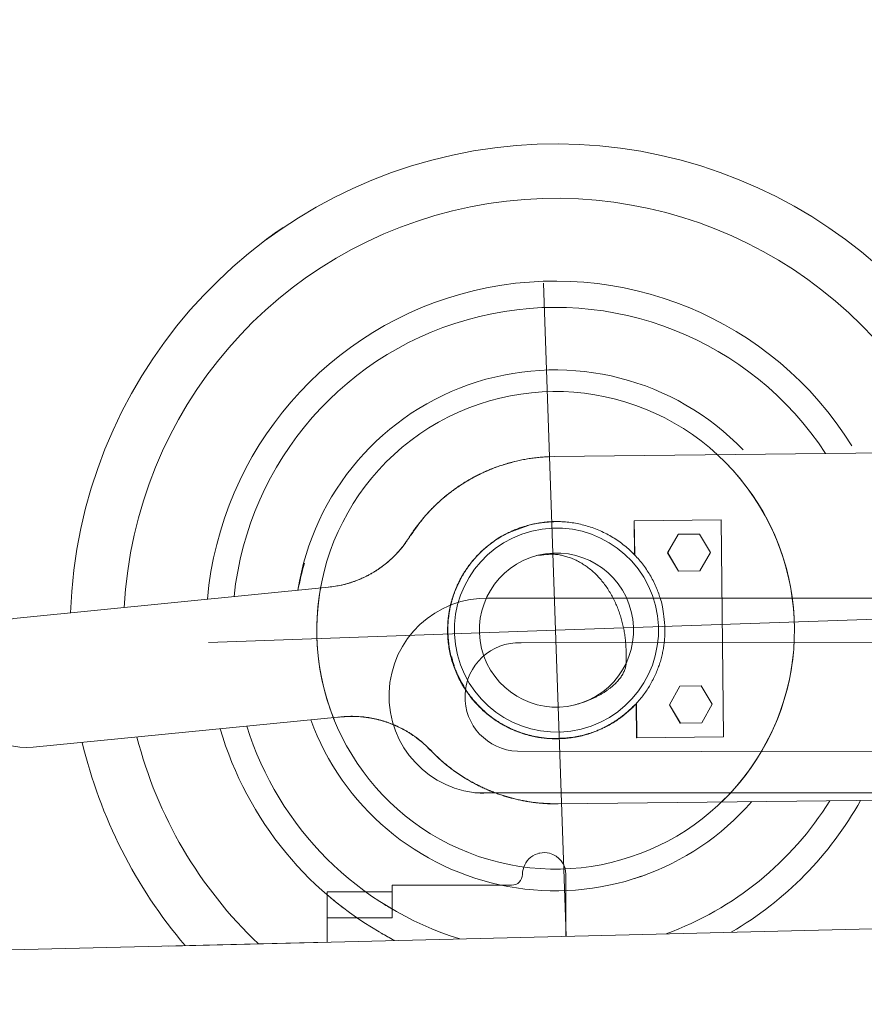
# Model space of a CAD drawing. Extents: x 0 to 59450, y 0 to 42050.
# Tile 83 of 256: x 20809 to 21198, y 36459 to 36913. Entities that reach past the tile are written whole.
import ezdxf

# ---------------------------------------------------------------- set-up
doc = ezdxf.new("R2010")
doc.units = 0
doc.header["$LTSCALE"] = 20
doc.header["$MEASUREMENT"] = 0
doc.layers.get('0').update_dxf_attribs({"linetype": 'CONTINUOUS'})
doc.layers.get('Defpoints').update_dxf_attribs({"linetype": 'CONTINUOUS'})
doc.dimstyles.new('DXF001', dxfattribs={"dimtxt": 3.1, "dimasz": 2, "dimexe": 2, "dimexo": 0.8, "dimgap": 0.09, "dimtad": 1, "dimdsep": 46, "dimtxsty": 'STANDARD', "dimcen": 0.09, "dimazin": 2, "dimtfac": 0.645161, "dimtdec": 4, "dimtmove": 0, "dimatfit": 3, "dimfxl": 1, "dimtvp": 0.66129, "dimtolj": 1, "dimtzin": 0, "dimarcsym": 0})

# ---------------------------------------------------------------- blocks, each defined once
blk = doc.blocks.new('_OPEN')
at = {"color": 0, "linetype": 'ByBlock', "lineweight": -2}
for p, q in [((-1, 0.166667), (0, 0)), ((0, 0), (-1, -0.166667)), ((0, 0), (-1, 0))]:
    blk.add_line(p, q, dxfattribs=at)
blk = doc.blocks.new('*D39')
at = {"color": 0, "linetype": 'Continuous', "lineweight": -2}
for p, q in [((13265.4, 36342.76), (13265.4, 37252.64)), ((22615.32, 36596.38), (22615.32, 37252.64)), ((13267.4, 37250.64), (22613.32, 37250.64))]:
    blk.add_line(p, q, dxfattribs=at)
at = {"layer": 'Defpoints', "color": 0, "linetype": 'Continuous'}
for p in [(22615.32, 37250.64), (22615.32, 36595.58), (13265.4, 36341.96)]:
    blk.add_point(p, dxfattribs=at)
at = {"color": 0, "linetype": 'Continuous', "lineweight": -2, "xscale": 2, "yscale": 2, "zscale": 2, "rotation": 180}
blk.add_blockref('_OPEN', (13265.4, 37250.64), dxfattribs=at)
at = {"color": 0, "linetype": 'Continuous', "lineweight": -2, "xscale": 2, "yscale": 2, "zscale": 2}
blk.add_blockref('_OPEN', (22615.32, 37250.64), dxfattribs=at)
at = {"color": 0, "linetype": 'Continuous', "lineweight": 13, "insert": (18114.26, 37300.73), "char_height": 100, "attachment_point": 5}
blk.add_mtext('\\A1;\\A1;9350', dxfattribs=at)

msp = doc.modelspace()

# ---------------------------------------------------------------- linework, layer by layer
at = {"color": 3, "linetype": 'Continuous', "lineweight": 13}
for p, q in [((21056.159, 36631.472), (21050.575, 36791.368)), ((21283.478, 36714.101), (21055.505, 36711.535)), ((21055.506, 36711.532), (21052.949, 36711.462)), ((21092.391, 36681.961), (21092.339, 36681.948)), ((21092.339, 36681.948), (21092.516, 36666.264)), ((21132.386, 36682.411), (21092.391, 36681.961)), ((21092.569, 36666.209), (21092.391, 36681.964)), ((21133.514, 36582.417), (21132.386, 36682.411)), ((21044.501, 36680.102), (21043.293, 36679.802)), ((21044.324, 36680.058), (21045.504, 36680.332)), ((21044.469, 36680.097), (21047.245, 36680.705)), ((20988.815, 36674.329), (20988.012, 36673.101)), ((20988.729, 36674.311), (20989.792, 36675.945)), ((20988.815, 36674.33), (20988.732, 36674.309)), ((21112.554, 36675.687), (21107.743, 36667.133)), ((21107.814, 36667.15), (21112.625, 36675.705)), ((21112.625, 36675.705), (21112.554, 36675.687)), ((21122.439, 36675.815), (21112.625, 36675.705)), ((21127.442, 36667.371), (21122.439, 36675.815)), ((21091.015, 36667.644), (21091.066, 36667.595)), ((21107.743, 36667.133), (21107.814, 36667.15)), ((21112.746, 36658.688), (21107.743, 36667.133)), ((21107.814, 36667.15), (21112.817, 36658.706)), ((21122.631, 36658.816), (21127.442, 36667.371)), ((21112.817, 36658.706), (21112.746, 36658.688)), ((21112.817, 36658.706), (21122.631, 36658.816)), ((20951.489, 36651.316), (20809.658, 36637.297)), ((20958.574, 36652.536), (20959.793, 36652.856)), ((21024.43, 36646.282), (22368.846, 36646.257)), ((21056.159, 36631.472), (21216.054, 36637.056)), ((21056.159, 36631.472), (20896.263, 36625.889)), ((21006.478, 36633.372), (21006.508, 36634.208)), ((21006.523, 36631.003), (21006.53, 36632.519)), ((21056.159, 36631.472), (21061.08, 36490.54)), ((21106.514, 36632.127), (21106.492, 36629.932)), ((21040.249, 36625.772), (22352.45, 36627.705)), ((21088.595, 36619.015), (21088.621, 36621.252)), ((21113.344, 36605.692), (21108.533, 36597.137)), ((21108.604, 36597.155), (21113.415, 36605.71)), ((21113.415, 36605.71), (21113.344, 36605.692)), ((21123.229, 36605.82), (21113.415, 36605.71)), ((21128.231, 36597.376), (21123.229, 36605.82)), ((21023.616, 36594.114), (21022.362, 36595.218)), ((21064.464, 36596.969), (21066.06, 36597.42)), ((21092.686, 36597.204), (21091.987, 36596.476)), ((21093.288, 36597.768), (21093.24, 36597.715)), ((21093.289, 36597.69), (21093.467, 36581.958)), ((21093.519, 36581.967), (21093.341, 36597.746)), ((21108.533, 36597.137), (21108.604, 36597.155)), ((21113.536, 36588.693), (21108.533, 36597.137)), ((21108.604, 36597.155), (21113.607, 36588.711)), ((21123.42, 36588.821), (21128.231, 36597.376)), ((20815.56, 36577.588), (20957.392, 36591.607)), ((20956.412, 36591.364), (20956.392, 36591.362)), ((20957.392, 36591.607), (20957.308, 36591.586)), ((20957.389, 36591.607), (20958.851, 36591.73)), ((21113.607, 36588.711), (21113.536, 36588.693)), ((21113.607, 36588.711), (21123.42, 36588.821)), ((21055.157, 36581.589), (21053.566, 36581.658)), ((21056.974, 36581.544), (21054.513, 36581.574)), ((21056.888, 36581.52), (21055.303, 36581.527)), ((21068.454, 36583.014), (21068.057, 36582.918)), ((21068.466, 36583.017), (21069.304, 36583.234)), ((21093.467, 36581.954), (21093.519, 36581.967)), ((21093.519, 36581.967), (21133.514, 36582.417)), ((20998.415, 36576.328), (20997.387, 36577.375)), ((20998.502, 36576.346), (20998.418, 36576.325)), ((20998.501, 36576.345), (20999.994, 36574.82)), ((22354.237, 36573.734), (21038.595, 36575.799)), ((22371.823, 36556.306), (21018.97, 36556.577)), ((21057.309, 36551.546), (21285.283, 36554.111)), ((21057.226, 36551.523), (21055.091, 36551.528)), ((21057.309, 36551.546), (21057.226, 36551.525)), ((22505.411, 36526.134), (20877.979, 36486.028)), ((21060.903, 36519.052), (21060.903, 36490.536)), ((20980.902, 36514.052), (20980.898, 36514.052)), ((20980.903, 36499.052), (20980.903, 36514.052)), ((20980.903, 36514.052), (21035.903, 36514.052)), ((20980.903, 36511.052), (20950.903, 36511.052)), ((20950.903, 36499.052), (20950.903, 36511.052)), ((20950.904, 36499.052), (20950.898, 36499.052)), ((20950.903, 36499.052), (20980.903, 36499.052)), ((20950.903, 36487.825), (20950.903, 36499.052)), ((20950.904, 36487.825), (20805.053, 36484.231))]:
    msp.add_line(p, q, dxfattribs=at)
for centre, radius, start, end in [((21056.354, 36631.855), 223.698, 21.51263, 178.03152), ((21056.149, 36631.525), 198.948, 25.7854, 176.97506), ((21061.708, 36623.961), 233.325, 124.1784, 126.77419), ((21058.491, 36628.228), 228.012, 124.48427, 125.80858), ((21056.028, 36631.493), 160.872, 31.88499, 174.89368), ((21056.041, 36631.457), 148.78, 33.20872, 173.99361), ((21056.017, 36631.472), 119.965, 43.83582, 171.14876), ((21056.159, 36631.472), 109.993, 314.0323, 561.97406), ((21056.159, 36631.472), 109.993, 169.2653, 407.35305), ((21056.629, 36630.879), 80.694, 105.65784, 107.55886), ((21081.311, 36550.353), 164.865, 105.5746, 107.18341), ((21056.596, 36630.688), 80.87, 103.7092, 105.59853), ((21056.596, 36630.811), 80.75, 101.84659, 103.73032), ((21056.508, 36630.852), 80.692, 99.9159, 101.79122), ((21056.568, 36630.645), 80.906, 98.07227, 99.93265), ((21056.587, 36629.774), 81.771, 96.17025, 97.99965), ((21056.498, 36630.846), 80.696, 94.34778, 96.1891), ((21056.305, 36633.089), 78.445, 92.45174, 94.33132), ((21056.604, 36631.08), 80.498, 115.26151, 117.18896), ((21051.056, 36642.071), 68.21, 113.76577, 115.55293), ((21056.662, 36631.036), 80.563, 113.36218, 115.28584), ((21058.272, 36628.134), 83.879, 113.07548, 114.44055), ((21056.614, 36630.954), 80.619, 111.3887, 113.30774), ((21108.477, 36511.072), 211.252, 112.66829, 113.15852), ((21051.877, 36641.15), 69.441, 109.03432, 110.93846), ((21056.64, 36630.988), 80.596, 109.49922, 111.41453), ((21049.601, 36648.133), 62.097, 105.88429, 109.15027), ((21056.599, 36630.871), 80.694, 107.53634, 109.44373), ((21056.546, 36631.192), 80.397, 121.63015, 123.10282), ((21056.848, 36630.86), 80.809, 121.11451, 123.03371), ((21055.721, 36632.417), 78.921, 120.08319, 121.58641), ((21056.6, 36631.144), 80.438, 119.13752, 121.06729), ((21056.785, 36630.835), 80.824, 118.71118, 120.17371), ((21056.584, 36631.276), 80.315, 117.24044, 119.17365), ((21059.165, 36626.419), 85.84, 117.31935, 118.68825), ((21055.877, 36632.187), 79.207, 115.61554, 117.12154), ((21056.725, 36631.048), 80.62, 127.54694, 129.00677), ((21056.687, 36631.057), 80.55, 126.86248, 128.77533), ((21056.56, 36631.164), 80.427, 126.03788, 127.50419), ((21055.788, 36632.525), 78.837, 125.01433, 126.9803), ((21056.696, 36631.043), 80.605, 124.60005, 126.06496), ((21056.512, 36631.363), 80.204, 123.02773, 124.96095), ((21056.875, 36630.687), 81, 123.10272, 124.56178), ((21048.763, 36640.152), 68.486, 132.8599, 135.15702), ((21056.749, 36631.025), 80.652, 131.91824, 133.36654), ((21055.845, 36632.368), 79.009, 130.82859, 132.78462), ((21056.799, 36631.012), 80.695, 130.4869, 131.93841), ((21059.681, 36627.395), 85.28, 128.80256, 130.59417), ((21056.729, 36631.005), 80.655, 128.98982, 130.44576), ((21139.666, 36550.08), 196.474, 135.9772, 136.65559), ((21056.957, 36630.958), 80.846, 136.31632, 137.74594), ((21058.423, 36628.819), 83.336, 134.31528, 136.08595), ((21056.82, 36631.004), 80.716, 134.83521, 136.27272), ((21056.851, 36631.009), 80.734, 133.41099, 134.85308), ((21043.389, 36643.519), 62.336, 141.07974, 145.20085), ((21056.967, 36630.978), 80.841, 140.60266, 142.01369), ((21056.869, 36631.087), 80.696, 139.19841, 140.61844), ((21049.205, 36639.038), 69.677, 138.79658, 141.21745), ((21056.865, 36631.012), 80.742, 137.73015, 139.15586), ((21056.009, 36634.503), 47.026, 97.21851, 100.73974), ((21055.767, 36633.134), 48.304, 96.44067, 97.90982), ((21056.535, 36630.813), 50.753, 93.9518, 97.2846), ((21055.756, 36633.321), 48.116, 94.96942, 96.45176), ((21055.712, 36633.381), 48.053, 93.43156, 94.92322), ((21055.723, 36633.388), 48.046, 91.94688, 93.44555), ((21056.669, 36628.957), 52.613, 90.6839, 93.95803), ((21055.676, 36633.547), 47.886, 90.38692, 91.89747), ((21056.461, 36630.488), 51.081, 87.04347, 90.47113), ((21056.478, 36630.827), 50.741, 83.54383, 87.04268), ((21056.36, 36630.781), 50.8, 79.87684, 83.41733), ((21123.436, 36582.244), 163.102, 143.57285, 145.62673), ((21055.382, 36632.17), 78.856, 144.85786, 146.28086), ((21056.857, 36631.103), 80.677, 143.44207, 144.84128), ((21057.535, 36630.626), 81.506, 142.06391, 143.45639), ((21049.843, 36641.448), 38.18, 108.58039, 116.62658), ((21056.638, 36631.172), 50.41, 115.35757, 116.71938), ((21053.031, 36638.634), 42.122, 113.58111, 115.27165), ((21058.222, 36628.371), 53.608, 113.02093, 114.27792), ((21107.233, 36513.654), 178.356, 112.75552, 113.09977), ((21077.515, 36578.431), 106.908, 108.06648, 111.87832), ((21053.587, 36637.956), 43.002, 109.02904, 110.90296), ((21052.151, 36642.396), 38.337, 105.86382, 109.1629), ((21073.245, 36577.326), 106.724, 105.64223, 107.20817), ((21055.598, 36634.203), 47.22, 100.86534, 102.3425), ((21055.809, 36633.035), 48.407, 99.40014, 100.85), ((21055.895, 36632.576), 48.874, 97.96782, 99.41202), ((21056.345, 36630.609), 50.972, 76.3293, 79.89509), ((21056.299, 36630.938), 50.663, 72.57115, 76.19092), ((21056.334, 36630.956), 50.636, 68.95668, 72.60217), ((21056.294, 36631.15), 50.469, 65.1609, 68.8359), ((21056.347, 36631.16), 50.438, 61.52334, 65.20999), ((20954.972, 36693.876), 38.894, 322.63533, 325.79254), ((20903.702, 36731.429), 102.431, 324.54344, 326.10835), ((20947.201, 36700.623), 49.224, 324.28717, 326.00396), ((21059.642, 36628.415), 54.424, 126.02621, 129.00062), ((21056.235, 36631.94), 49.532, 124.733, 126.11036), ((21136.93, 36522.96), 185.168, 125.37105, 126.17537), ((21056.308, 36631.911), 49.598, 123.42597, 124.78293), ((21056.587, 36631.46), 50.128, 122.08543, 123.40821), ((21051.87, 36636.907), 43.149, 116.33052, 120.85316), ((21056.226, 36632.049), 49.438, 120.76237, 122.09357), ((21056.046, 36632.314), 49.118, 119.4002, 120.74008), ((21056.982, 36630.8), 50.897, 118.18544, 119.48212), ((21058.858, 36627.247), 54.914, 116.94743, 118.15958), ((21056.326, 36631.318), 50.309, 57.71856, 61.41637), ((21056.433, 36631.391), 50.191, 54.07709, 57.77779), ((21056.449, 36631.549), 50.053, 50.28911, 53.98606), ((20946.263, 36701.325), 50.395, 317.45728, 319.17086), ((20945.013, 36702.695), 52.187, 317.4825, 318.82429), ((20889.071, 36751.861), 126.663, 318.74438, 319.24364), ((20946.189, 36701.41), 50.507, 319.15317, 320.85532), ((20951.296, 36696.578), 43.455, 320.89675, 322.74634), ((20945.803, 36701.652), 50.959, 320.9183, 322.59682), ((20946.26, 36701.325), 50.398, 322.577, 324.26469), ((21056.539, 36631.141), 50.385, 131.5686, 134.77919), ((21056.35, 36631.728), 49.768, 133.17774, 134.64795), ((21056.286, 36631.841), 49.641, 131.75474, 133.21279), ((21050.898, 36637.267), 42.06, 127.33186, 131.35666), ((21056.328, 36631.769), 49.723, 130.29662, 131.73537), ((21056.284, 36631.874), 49.615, 128.91109, 130.33648), ((21056.37, 36631.741), 49.772, 127.48838, 128.89196), ((21056.273, 36631.915), 49.575, 126.12845, 127.52145), ((21056.556, 36631.557), 49.979, 46.69617, 50.37729), ((21056.409, 36631.494), 50.125, 42.98359, 46.62369), ((21056.155, 36631.28), 50.375, 46.04919, 46.12912), ((21056.065, 36631.232), 50.472, 45.93399, 46.01378), ((21056.045, 36631.167), 50.532, 45.88876, 45.96852), ((20946.362, 36701.352), 50.346, 308.68877, 310.43254), ((20946.426, 36701.122), 50.09, 308.92878, 310.39528), ((20946.955, 36700.448), 49.234, 310.43488, 311.92602), ((20946.295, 36701.364), 50.399, 310.4817, 312.21949), ((20946.274, 36701.326), 50.342, 311.83479, 313.28436), ((20946.308, 36701.378), 50.4, 312.19788, 313.93084), ((20944.175, 36703.527), 53.383, 313.30466, 314.66032), ((20946.214, 36701.407), 50.486, 313.98526, 315.70938), ((20946.876, 36700.573), 49.384, 314.84054, 316.32419), ((20946.27, 36701.381), 50.428, 315.68557, 317.40548), ((20951.676, 36695.926), 42.703, 316.38635, 318.13475), ((21056.324, 36631.746), 49.737, 140.68581, 142.23525), ((21058.235, 36630.126), 52.305, 138.29255, 141.21809), ((21056.373, 36631.674), 49.82, 139.12516, 140.6568), ((21056.307, 36631.777), 49.703, 137.64533, 139.16551), ((21060.896, 36627.58), 55.985, 135.37756, 138.15982), ((21056.357, 36631.702), 49.791, 136.11847, 137.6201), ((21056.295, 36631.812), 49.67, 134.66994, 136.15955), ((21055.108, 36612.729), 53.698, 93.36897, 98.29543), ((21054.581, 36645.155), 21.343, 87.52308, 97.07443), ((21054.527, 36642.133), 24.364, 82.10275, 87.70275), ((21044.864, 36608.159), 59.546, 75.50795, 77.37988), ((21052.452, 36637.092), 29.635, 71.52609, 75.71248), ((21054.415, 36640.526), 25.767, 68.08301, 73.24684), ((21052.453, 36636.072), 30.632, 63.43664, 67.78882), ((21050.513, 36632.956), 34.289, 58.94504, 62.86475), ((21056.067, 36631.168), 50.516, 45.82661, 45.90648), ((21056.07, 36631.215), 50.48, 45.71154, 45.79148), ((21056.077, 36631.185), 50.496, 45.66093, 45.74091), ((21056.076, 36631.221), 50.471, 45.5516, 45.63161), ((21056.075, 36631.197), 50.489, 45.48998, 45.57006), ((21056.082, 36631.166), 50.507, 45.43968, 45.5198), ((21056.09, 36631.218), 50.464, 45.32496, 45.40516), ((21056.084, 36631.248), 50.447, 45.21585, 45.29607), ((21056.072, 36631.205), 50.486, 45.1603, 45.24054), ((21056.094, 36631.196), 50.476, 45.10484, 45.18518), ((21056.162, 36631.307), 50.35, 44.99032, 45.07086), ((21056.083, 36631.183), 50.494, 44.94624, 45.02663), ((21055.879, 36631.008), 50.762, 44.84316, 44.92311), ((21056.153, 36631.283), 50.373, 44.76035, 44.84104), ((21056.821, 36631.966), 49.418, 44.6609, 44.7433), ((21055.933, 36631.053), 50.691, 44.60901, 44.68909), ((21053.589, 36628.795), 53.946, 44.49355, 44.56833), ((21056.665, 36631.766), 49.669, 44.45291, 44.53556), ((21061.704, 36636.763), 42.573, 44.30319, 44.40187), ((21054.47, 36629.606), 52.749, 44.30341, 44.37824), ((20991.831, 36568.53), 140.236, 44.26096, 44.28641), ((21061.167, 36636.204), 43.348, 44.05713, 44.16298), ((21064.448, 36639.359), 38.797, 43.89535, 44.0777), ((21017.483, 36593.976), 104.106, 43.88373, 43.97276), ((21056.755, 36631.75), 49.698, 39.4011, 43.03974), ((21057.185, 36632.178), 49.094, 35.69034, 39.33337), ((21187.729, 36596.977), 255.79, 165.17672, 168.05209), ((20946.416, 36701.303), 50.275, 299.91093, 301.66533), ((20946.356, 36701.287), 50.267, 300.07658, 301.54423), ((20946.327, 36701.273), 50.271, 301.58014, 303.04778), ((20946.486, 36701.243), 50.187, 301.63366, 303.3914), ((20946.368, 36701.242), 50.223, 303.02829, 304.49691), ((20946.391, 36701.312), 50.297, 303.4387, 305.19159), ((20946.391, 36701.149), 50.133, 304.53452, 306.00497), ((20946.385, 36701.357), 50.337, 305.16776, 306.91759), ((20946.366, 36701.23), 50.213, 305.97503, 307.44139), ((20946.337, 36701.35), 50.36, 306.9658, 308.71233), ((20946.183, 36701.418), 50.473, 307.47607, 308.93245), ((21057.068, 36631.136), 50.773, 147.09276, 149.89339), ((21056.373, 36631.682), 49.815, 146.93759, 148.54083), ((21057.827, 36630.575), 51.715, 144.21893, 147.0278), ((21056.413, 36631.624), 49.881, 145.31965, 146.90713), ((21056.346, 36631.71), 49.777, 143.78048, 145.35769), ((21056.253, 36631.535), 49.876, 141.05434, 144.05634), ((21056.391, 36631.649), 49.849, 142.19378, 143.75415), ((21050.468, 36633.1), 34.189, 54.73034, 58.7564), ((21049.866, 36632.147), 35.314, 50.8477, 54.82501), ((21048.159, 36630.32), 37.81, 46.8146, 50.59039), ((21056.821, 36631.68), 49.68, 32.36861, 35.91129), ((20949.092, 36694.281), 42.754, 287.0811, 289.17826), ((20946.289, 36701.665), 50.643, 288.33018, 289.76967), ((20946.851, 36700.539), 49.401, 289.24911, 291.03045), ((20946.338, 36701.406), 50.383, 289.81685, 291.26753), ((20945.235, 36704.177), 53.377, 291.24772, 292.87645), ((20946.381, 36701.34), 50.306, 291.25003, 292.70615), ((20946.341, 36701.348), 50.328, 292.74451, 294.20305), ((20946.383, 36701.398), 50.37, 292.90232, 294.64207), ((20946.345, 36701.382), 50.358, 294.18245, 295.64253), ((20946.926, 36700.436), 49.27, 294.53457, 296.32304), ((20946.334, 36701.322), 50.308, 295.68322, 297.14675), ((20946.504, 36701.195), 50.137, 296.37062, 298.12835), ((20946.356, 36701.32), 50.297, 297.126, 298.59132), ((20946.329, 36701.528), 50.512, 298.12492, 299.86952), ((20946.339, 36701.276), 50.266, 298.63215, 300.09934), ((21055.95, 36631.758), 49.492, 152.71472, 155.59849), ((21056.438, 36631.626), 49.901, 153.40252, 155.05179), ((21044.408, 36636.378), 37.017, 151.75583, 153.63729), ((21097.55, 36609.249), 96.678, 151.55787, 152.49609), ((21056.468, 36631.579), 49.95, 151.73366, 153.36973), ((21055.283, 36632.166), 48.712, 149.88859, 152.78208), ((21056.403, 36631.652), 49.858, 150.14451, 151.77185), ((21056.439, 36631.603), 49.913, 148.50324, 150.11604), ((21046.543, 36628.721), 40.082, 43.08173, 46.69443), ((21044.964, 36627.483), 42.081, 39.35689, 42.84424), ((21043.361, 36626.235), 44.112, 35.9283, 39.28991), ((21054.887, 36630.471), 51.961, 29.03432, 32.35359), ((21057.496, 36632.188), 48.847, 25.24446, 28.75878), ((20938.118, 36752.681), 102.24, 277.5131, 279.39067), ((20949.454, 36690.365), 38.923, 277.89532, 281.67466), ((20948.622, 36694.872), 43.505, 281.54577, 283.76173), ((20925.047, 36773.027), 125.098, 285.73482, 286.34228), ((20946.58, 36700.756), 49.689, 285.42198, 286.87922), ((20945.654, 36703.065), 52.165, 286.24458, 287.85708), ((20946.374, 36701.354), 50.321, 286.90534, 288.34957), ((21055.416, 36631.862), 48.956, 158.46017, 161.55451), ((21056.368, 36631.111), 50.088, 158.45609, 159.29436), ((21056.537, 36631.546), 50.024, 158.33788, 160.01358), ((21053.006, 36632.349), 46.506, 157.44302, 158.35325), ((21055.425, 36632.001), 48.914, 155.60349, 158.6151), ((21056.477, 36631.605), 49.946, 156.70728, 158.37612), ((21047.421, 36634.645), 40.467, 156.35044, 157.4121), ((21055.45, 36631.495), 49.087, 155.92298, 156.74138), ((21056.501, 36631.564), 49.985, 155.01762, 156.67473), ((21115.2, 36604.901), 114.488, 155.65466, 155.97072), ((21048.151, 36634.472), 41.216, 153.57389, 154.68458), ((21041.37, 36625.02), 46.437, 32.48164, 35.70049), ((21039.612, 36623.979), 48.479, 29.3052, 32.40385), ((21062.308, 36634.526), 43.498, 21.21592, 25.16168), ((21056.03, 36630.869), 50.687, 19.34897, 22.50143), ((21024.43, 36601.282), 45, 88.10438, 268.10438), ((21053.537, 36632.145), 47.073, 163.83972, 164.77573), ((21055.432, 36631.864), 48.971, 161.56191, 164.7299), ((21056.564, 36631.574), 50.041, 163.43137, 165.13156), ((21053.564, 36632.155), 47.095, 162.93103, 163.86036), ((21053.842, 36632.063), 47.388, 162.0061, 162.92307), ((21056.575, 36631.537), 50.062, 161.70282, 163.39449), ((21053.496, 36632.177), 47.024, 161.08945, 162.00832), ((21052.84, 36632.383), 46.336, 160.14036, 161.06773), ((21056.521, 36631.586), 49.996, 160.05037, 161.73618), ((21053.756, 36632.112), 47.29, 159.30945, 160.20862), ((21037.616, 36623.068), 50.665, 26.12714, 29.09847), ((21036.015, 36622.348), 52.42, 23.19322, 26.0628), ((21013.667, 36615.64), 95.703, 18.05151, 19.54831), ((21062.088, 36633.914), 44.066, 11.00959, 14.96914), ((21055.572, 36631.73), 49.141, 167.85037, 171.15164), ((21053.715, 36632.102), 47.255, 169.53548, 170.50396), ((21056.656, 36631.53), 50.14, 168.52358, 170.23878), ((21053.637, 36632.134), 47.172, 168.59185, 169.5562), ((21053.656, 36632.114), 47.194, 167.61504, 168.57282), ((21056.621, 36631.562), 50.1, 166.83999, 168.55129), ((21055.797, 36631.67), 49.374, 164.6247, 167.83658), ((21053.588, 36632.142), 47.122, 166.67692, 167.63027), ((21053.645, 36632.118), 47.184, 165.71847, 166.66435), ((21056.618, 36631.531), 50.104, 165.09999, 166.8048), ((21053.555, 36632.161), 47.086, 164.80052, 165.74243), ((21034.131, 36621.735), 54.394, 20.25152, 23.00586), ((21032.769, 36621.29), 55.825, 17.53009, 20.19592), ((21066.446, 36634.639), 39.65, 4.69018, 11.18324), ((20812.611, 36607.442), 30, 95.64906, 275.64293), ((21055.716, 36631.621), 49.302, 174.40962, 177.83352), ((21054.043, 36632.073), 47.584, 175.43077, 176.42696), ((21053.59, 36632.125), 47.127, 174.44915, 175.44954), ((21055.803, 36631.588), 49.391, 171.02953, 174.38132), ((21056.704, 36631.566), 50.183, 173.72886, 175.45477), ((21053.861, 36632.08), 47.401, 173.43811, 174.42689), ((21053.848, 36632.104), 47.386, 172.48201, 173.46543), ((21056.713, 36631.532), 50.195, 171.96955, 173.6916), ((21053.789, 36632.093), 47.329, 171.48078, 172.45949), ((21053.679, 36632.125), 47.216, 170.52382, 171.49915), ((21056.654, 36631.563), 50.133, 170.27521, 171.99544), ((21031.024, 36620.917), 57.602, 14.80314, 17.3609), ((21009.449, 36625.754), 97.273, 3.75664, 7.16201), ((21055.982, 36631.516), 49.572, 177.72411, 181.18804), ((21055.21, 36632.031), 48.751, 176.46327, 177.44105), ((21057.039, 36631.57), 50.518, 177.20624, 178.92338), ((21056.72, 36631.541), 50.201, 175.42846, 177.15556), ((21030.228, 36620.753), 58.413, 12.26796, 14.75915), ((21029.355, 36620.709), 59.276, 9.71426, 12.13064), ((21055.903, 36631.549), 49.494, 181.22834, 184.75461), ((21110.48, 36636.217), 104.087, 182.87152, 185.03132), ((21056.136, 36631.478), 49.72, 184.65023, 188.20923), ((21045.375, 36629.282), 38.643, 183.25262, 187.68453), ((21028.316, 36620.574), 60.323, 7.34086, 9.67422), ((21025.524, 36620.417), 63.113, 4.9737, 7.15814), ((21055.561, 36631.705), 50.964, 352.89925, 355.48468), ((21060.339, 36631.396), 46.177, 355.40057, 358.18412), ((21056.11, 36631.525), 49.7, 188.26743, 191.87301), ((21050.021, 36629.787), 43.316, 187.52587, 190.08555), ((21146.934, 36653.074), 142.933, 192.47334, 193.07629), ((21039.422, 36600.785), 25, 88.10438, 268.10438), ((21028.006, 36620.654), 60.62, 2.73044, 4.95357), ((21034.14, 36620.867), 54.482, 0.40514, 2.81454), ((21055.208, 36631.848), 51.338, 347.4791, 350.16392), ((21053.465, 36631.974), 53.077, 350.35102, 352.89054), ((21056.316, 36631.484), 49.894, 191.77838, 195.40663), ((21059.253, 36632.608), 52.896, 192.97124, 194.76568), ((21049.356, 36629.294), 42.486, 193.84619, 196.21493), ((21056.326, 36631.553), 49.922, 195.47964, 199.13749), ((21053.454, 36629.479), 46.311, 192.77819, 195.03319), ((21067.957, 36617.148), 20.722, 0.65462, 5.17024), ((21055.432, 36631.924), 51.141, 341.78227, 344.59029), ((21055.457, 36631.807), 51.086, 344.709, 347.46291), ((21056.305, 36631.404), 49.747, 196.31308, 198.28075), ((21053.25, 36629.473), 46.113, 195.09201, 197.35275), ((21060.441, 36633.051), 54.192, 198.56201, 200.33093), ((21056.491, 36631.536), 50.073, 199.05745, 202.72734), ((21053.186, 36629.424), 46.038, 197.31789, 199.57732), ((21057.319, 36631.935), 50.877, 200.37473, 202.25883), ((21053.344, 36629.538), 46.225, 199.64492, 201.88817), ((21076.935, 36617.286), 11.746, 338.36044, 342.66987), ((21075.86, 36617.951), 12.975, 341.27851, 344.86182), ((21064.161, 36621.185), 25.112, 344.70927, 346.35025), ((21078.513, 36616.935), 10.189, 350.53539, 355.39142), ((21080.14, 36616.804), 8.557, 355.38628, 363.88775), ((21055.54, 36632.006), 51.069, 335.87502, 338.79245), ((21055.17, 36632.021), 51.42, 338.92572, 341.77084), ((21056.095, 36631.329), 49.515, 202.14581, 204.07733), ((21056.535, 36631.638), 50.152, 202.81527, 206.49602), ((21053.435, 36629.559), 46.317, 201.8698, 204.10099), ((21057.057, 36631.823), 50.595, 204.14416, 206.01836), ((21053.561, 36629.677), 46.481, 204.17095, 206.38538), ((21103.043, 36657.48), 103.089, 207.02183, 209.65788), ((21057.373, 36631.994), 50.954, 206.0353, 207.88107), ((21056.654, 36631.634), 50.257, 206.43099, 210.11247), ((21053.649, 36629.706), 46.572, 206.36918, 208.5699), ((21067.799, 36623.064), 22.614, 318.04814, 320.84861), ((21069.424, 36621.682), 20.481, 320.97705, 323.94675), ((21070.973, 36620.46), 18.51, 324.18354, 327.33384), ((21072.079, 36619.759), 17.201, 327.30851, 330.55426), ((21072.515, 36619.449), 16.669, 330.74561, 333.94312), ((21074.495, 36618.338), 14.402, 334.45516, 338.04928), ((21055.705, 36632.046), 50.942, 329.76517, 332.78497), ((21055.441, 36632.054), 51.18, 332.9121, 335.87092), ((21057.173, 36631.952), 50.757, 207.94462, 209.78329), ((21053.831, 36629.873), 46.812, 208.64228, 210.82083), ((21057.014, 36631.837), 50.562, 209.7592, 211.59021), ((21056.72, 36631.776), 50.385, 210.21512, 213.88824), ((21047.525, 36624.201), 38.404, 207.4969, 212.88909), ((21053.97, 36629.943), 46.967, 210.80778, 212.96792), ((21057.168, 36631.997), 50.777, 211.65319, 213.45972), ((21054.221, 36630.187), 47.311, 213.04986, 215.18173), ((21057.135, 36631.97), 50.735, 213.45462, 215.24608), ((21059.966, 36632.254), 34.707, 305.11494, 307.32453), ((21061.508, 36630.073), 32.039, 307.49756, 309.80794), ((21063.197, 36627.98), 29.349, 309.89119, 312.32444), ((21064.768, 36626.121), 26.917, 312.51711, 315.06859), ((21066.393, 36624.45), 24.586, 315.14998, 317.83629), ((21055.836, 36632.08), 50.851, 323.48402, 326.5909), ((21055.597, 36632.105), 51.064, 326.71489, 329.76906), ((21056.791, 36631.772), 50.442, 213.83976, 217.50232), ((21051.483, 36626.59), 43.026, 212.69873, 215.81996), ((21054.316, 36630.244), 47.421, 215.17191, 217.28586), ((21057.187, 36632.076), 50.839, 215.31003, 217.07998), ((21054.434, 36630.411), 47.616, 217.35978, 219.45061), ((21124.134, 36687.585), 137.807, 218.70656, 219.46623), ((21057.11, 36632.007), 50.736, 217.07019, 218.82599), ((21056.866, 36631.96), 50.616, 217.61851, 221.25387), ((21057.187, 36632.142), 50.881, 218.89036, 220.62211), ((21054.752, 36630.665), 48.023, 219.44364, 221.50239), ((21058.217, 36633.161), 52.326, 219.33886, 221.54027), ((21050.627, 36650.091), 54.883, 291.44024, 293.10263), ((21051.738, 36647.412), 51.984, 293.13504, 294.86115), ((21052.795, 36644.904), 49.263, 294.97152, 296.75692), ((21054.061, 36642.315), 46.382, 296.80034, 298.65557), ((21055.385, 36639.682), 43.436, 298.78892, 300.71989), ((21056.884, 36637.085), 40.438, 300.77458, 302.7933), ((21058.345, 36634.636), 37.588, 302.94312, 305.04919), ((21056.079, 36632.002), 50.614, 317.04789, 320.23544), ((21055.797, 36632.098), 50.892, 320.35496, 323.4936), ((21057.118, 36632.078), 50.787, 220.61784, 222.33406), ((21055.454, 36631.404), 49.039, 221.60569, 223.60648), ((21056.89, 36631.942), 50.623, 221.22134, 224.83534), ((21051.115, 36625.777), 42.121, 220.42809, 223.32466), ((21057.189, 36632.219), 50.934, 222.39718, 224.08839), ((21054.998, 36630.961), 48.403, 223.59953, 225.61003), ((21056.216, 36630.728), 49.229, 223.44312, 225.85382), ((21057.107, 36632.129), 50.812, 224.07973, 225.75526), ((21056.961, 36632.176), 50.838, 224.96578, 228.53525), ((21053.771, 36629.719), 46.657, 225.6195, 227.68616), ((21057.158, 36632.265), 50.945, 225.8214, 227.4718), ((21058.992, 36634.046), 53.545, 226.1952, 228.36538), ((21048.72, 36655.847), 60.946, 286.53006, 288.0767), ((21049.07, 36654.555), 59.609, 288.14215, 289.71148), ((21049.643, 36652.9), 57.858, 289.72986, 291.3302), ((21055.975, 36632.192), 50.825, 310.55185, 313.77166), ((21063.705, 36622.667), 38.459, 312.53283, 315.10966), ((21056.502, 36631.202), 49.649, 312.14741, 313.30151), ((21056.358, 36631.383), 49.879, 313.27949, 314.4317), ((21018.531, 36670.318), 104.111, 314.07649, 315.32644), ((21055.959, 36632.072), 50.75, 313.87781, 317.08182), ((21055.852, 36631.851), 50.568, 314.46907, 315.60882), ((21012.289, 36674.846), 111.831, 315.33274, 315.41443), ((21062.174, 36625.76), 41.846, 315.33357, 315.5004), ((21058.688, 36629.193), 46.738, 315.49315, 315.59023), ((20986.431, 36699.602), 147.627, 315.69428, 315.71823), ((21051.559, 36636.077), 56.648, 315.72489, 315.79393), ((21059.299, 36628.59), 45.88, 315.75703, 315.84787), ((21053.924, 36633.841), 53.394, 315.82289, 315.89924), ((21050.638, 36636.966), 57.928, 315.9414, 316.01068), ((21053.16, 36634.564), 54.445, 315.98604, 316.06024), ((21054.104, 36633.599), 53.096, 316.10329, 316.17968), ((21053.407, 36634.359), 54.125, 316.10982, 316.18477), ((21053.11, 36634.556), 54.476, 316.25211, 316.32646), ((21053.342, 36634.348), 54.164, 316.31561, 316.39047), ((21053.421, 36634.361), 54.116, 316.32257, 316.39765), ((21053.368, 36634.294), 54.108, 316.48776, 316.56277), ((21053.349, 36634.35), 54.161, 316.53386, 316.60886), ((21053.372, 36634.351), 54.145, 316.59134, 316.66643), ((21053.38, 36634.374), 54.154, 316.64298, 316.71812), ((21053.38, 36634.323), 54.12, 316.75704, 316.83223), ((21053.379, 36634.355), 54.142, 316.8085, 316.88373), ((21053.396, 36634.297), 54.09, 316.91676, 316.99205), ((21053.387, 36634.328), 54.118, 316.97372, 317.04905), ((21053.394, 36634.28), 54.08, 317.08191, 317.15728), ((21053.403, 36634.303), 54.089, 317.13298, 317.20841), ((21053.432, 36634.3), 54.066, 317.1896, 317.26513), ((21053.41, 36634.286), 54.073, 317.29198, 317.3675), ((21053.303, 36634.402), 54.23, 317.35416, 317.42953), ((20964.046, 36489.593), 102.212, 91.90015, 93.77791), ((20962.269, 36542.606), 49.243, 92.26326, 93.97964), ((20962.298, 36541.432), 50.417, 90.55624, 92.24354), ((20962.961, 36552.906), 38.912, 89.61587, 93.39559), ((20962.32, 36540.874), 50.976, 88.89724, 90.57538), ((20963.028, 36548.324), 43.493, 87.52859, 89.74477), ((20962.273, 36541.326), 50.524, 87.1321, 88.83388), ((20962.294, 36541.436), 50.414, 85.43658, 87.14979), ((20955.212, 36467.087), 125.065, 84.94776, 85.55528), ((20961.721, 36539.712), 52.149, 83.43252, 85.04517), ((20962.248, 36541.412), 50.441, 83.66715, 85.38668), ((20963.373, 36548.993), 42.744, 82.11165, 84.20899), ((20962.26, 36541.345), 50.506, 81.96443, 83.6882), ((20962.401, 36542.421), 49.388, 80.25961, 82.0411), ((20962.227, 36541.445), 50.412, 80.17869, 81.9113), ((20961.528, 36538.54), 53.361, 78.41215, 80.041), ((20962.245, 36541.44), 50.414, 78.46323, 80.20068), ((20962.11, 36541.484), 50.36, 76.64744, 78.38732), ((20962.213, 36541.502), 50.359, 76.66979, 78.41324), ((20962.454, 36542.532), 49.261, 74.96715, 76.75574), ((20962.231, 36541.483), 50.374, 74.94813, 76.69436), ((21057.1, 36632.197), 50.856, 227.46773, 229.10074), ((21056.946, 36632.132), 50.795, 228.5152, 232.05328), ((21056.817, 36631.67), 50.323, 228.41879, 230.72557), ((21057.202, 36632.404), 51.079, 229.16673, 230.77132), ((21057.061, 36632.224), 50.85, 230.76633, 232.35709), ((21056.055, 36630.558), 48.981, 230.59238, 232.95443), ((21057.006, 36632.414), 51.054, 232.19463, 235.67242), ((21056.995, 36632.226), 50.812, 232.41707, 233.98694), ((21056.644, 36631.464), 50.059, 233.04054, 235.32927), ((21057.104, 36632.374), 50.996, 233.98545, 235.52907), ((21055.965, 36631.961), 50.554, 304.09157, 305.18783), ((21056.466, 36631.28), 49.733, 304.17106, 305.29218), ((21056.851, 36631.245), 49.54, 303.83444, 307.17172), ((21054, 36634.717), 53.938, 305.20705, 306.23297), ((21056.462, 36631.247), 49.708, 305.31838, 306.44509), ((21056.527, 36631.022), 49.464, 306.40215, 307.54379), ((21056.445, 36631.304), 49.764, 306.42168, 307.55184), ((21060.917, 36625.248), 42.211, 307.59436, 308.96956), ((21056.448, 36631.261), 49.728, 307.57914, 308.71478), ((21056.2, 36631.939), 50.487, 307.28397, 310.5436), ((21054.713, 36633.701), 52.687, 308.43379, 309.47128), ((21056.425, 36631.323), 49.791, 308.69089, 309.82949), ((20995.193, 36706.231), 146.513, 309.40851, 309.74676), ((21056.399, 36631.322), 49.807, 309.85383, 310.9964), ((21060.562, 36625.98), 43.026, 311.1461, 312.63369), ((21056.405, 36631.336), 49.813, 310.97964, 312.12593), ((21056.064, 36631.449), 160.909, 196.36937, 242.59975), ((21056.044, 36631.442), 148.78, 197.25336, 252.7798), ((21056.044, 36631.445), 119.993, 200.0942, 318.89015), ((20962.188, 36541.71), 50.124, 73.1598, 74.91763), ((20962.196, 36541.519), 50.348, 73.14969, 74.89923), ((20962.083, 36541.346), 50.502, 71.41999, 73.16469), ((20962.227, 36541.549), 50.311, 71.42073, 73.17335), ((20962.124, 36541.585), 50.264, 69.6231, 71.37758), ((20962.223, 36541.67), 50.197, 69.61491, 71.37241), ((20962.18, 36541.654), 50.179, 67.89821, 69.65603), ((20962.221, 36541.58), 50.282, 67.8948, 69.64898), ((20962.1, 36541.567), 50.29, 66.0982, 67.85114), ((20962.096, 36541.371), 50.523, 66.10753, 67.85193), ((20962.103, 36541.526), 50.326, 64.36962, 66.1195), ((20962.252, 36541.716), 50.144, 64.35427, 66.11182), ((20962.054, 36541.52), 50.352, 62.57629, 64.32285), ((20962.59, 36542.518), 49.275, 62.51605, 64.30436), ((20962.079, 36541.523), 50.339, 60.8561, 62.5999), ((20962.167, 36541.496), 50.377, 60.88599, 62.62562), ((21056.823, 36631.757), 50.402, 235.35203, 237.60355), ((21056.954, 36632.328), 50.955, 235.66615, 239.10454), ((21057.452, 36632.998), 51.707, 235.60321, 237.10454), ((21056.79, 36631.964), 50.479, 237.09806, 238.61205), ((21056.681, 36631.659), 50.242, 237.68032, 239.91761), ((21056.481, 36631.508), 49.929, 238.64135, 240.14666), ((21056.976, 36632.622), 51.218, 239.25272, 242.61996), ((21056.598, 36631.482), 50.048, 239.89862, 242.12278), ((21056.63, 36631.759), 50.221, 240.14257, 241.63464), ((21056.254, 36631.093), 49.457, 241.65154, 243.18343), ((21056.654, 36631.745), 50.307, 242.20648, 244.39435), ((21056.921, 36632.527), 51.108, 242.62523, 245.94368), ((21056.317, 36631.122), 49.511, 243.13261, 244.68395), ((21056.637, 36631.701), 50.26, 244.38914, 246.55416), ((21056.283, 36631.085), 49.463, 244.70154, 246.27759), ((21056.955, 36632.951), 51.509, 246.10185, 249.33218), ((21059.538, 36625.361), 43.1, 289.80711, 293.72998), ((21056.146, 36631.862), 50.382, 293.26095, 294.30598), ((21055.203, 36634.026), 52.756, 293.3583, 294.3526), ((21056.843, 36631.196), 49.527, 293.86745, 297.22316), ((21056.15, 36631.785), 50.31, 294.33815, 295.3912), ((21056.408, 36631.343), 49.815, 294.36324, 295.42875), ((21056.13, 36631.843), 50.371, 295.38337, 296.44114), ((21056.897, 36630.452), 48.801, 295.35915, 296.45722), ((21056.123, 36631.792), 50.328, 296.47372, 297.53861), ((21056.538, 36631.121), 49.559, 296.48399, 297.57006), ((21056.124, 36631.812), 50.345, 297.52747, 298.598), ((21056.365, 36631.472), 49.951, 297.5595, 298.64203), ((21054.801, 36634.38), 53.293, 297.60933, 300.69119), ((21056.174, 36631.655), 50.184, 298.6335, 299.71346), ((21056.49, 36631.207), 49.659, 298.66244, 299.75782), ((21056.102, 36631.809), 50.354, 299.69799, 300.77958), ((21056.527, 36631.186), 49.622, 299.73297, 300.83504), ((21055.949, 36632.009), 50.603, 300.81225, 301.89371), ((21056.494, 36631.202), 49.652, 300.8583, 301.96535), ((21056.14, 36632.014), 50.575, 300.75399, 304.0178), ((21056.141, 36631.689), 50.23, 301.90084, 302.99669), ((21056.464, 36631.285), 49.738, 301.94319, 303.05365), ((21056.678, 36630.806), 49.197, 303.03179, 304.1579), ((21056.477, 36631.224), 49.68, 303.07926, 304.19643), ((21056.189, 36631.473), 198.986, 194.30286, 226.5362), ((20962.015, 36541.498), 50.391, 59.06849, 60.80629), ((20960.685, 36538.883), 53.381, 59.23234, 60.86096), ((20962.031, 36541.486), 50.394, 57.35807, 59.09102), ((20962.557, 36542.398), 49.404, 57.2314, 59.01267), ((20961.943, 36541.436), 50.483, 55.58106, 57.30517), ((20966.112, 36548.015), 42.756, 55.06552, 57.16261), ((20961.993, 36541.476), 50.422, 53.8819, 55.60178), ((20961.304, 36539.903), 52.164, 54.22598, 55.83846), ((20961.975, 36541.528), 50.39, 52.11735, 53.8309), ((20918.846, 36480.598), 125.101, 53.7199, 54.32736), ((20965.935, 36547.285), 43.503, 49.52752, 51.74349), ((20961.919, 36541.43), 50.502, 50.43274, 52.13485), ((21056.386, 36631.225), 49.632, 246.2334, 247.82614), ((21056.635, 36631.881), 50.424, 246.63867, 248.76989), ((21056.32, 36631.1), 49.491, 247.84286, 249.46259), ((21056.6, 36631.781), 50.318, 248.76519, 250.87429), ((21056.837, 36632.678), 51.213, 249.34748, 252.53302), ((21056.409, 36631.231), 49.645, 249.4191, 251.05538), ((21056.594, 36631.994), 50.518, 250.95956, 253.03184), ((21056.358, 36631.132), 49.536, 251.07462, 252.73664), ((21056.705, 36632.667), 51.162, 252.67032, 255.78923), ((21056.436, 36631.252), 49.673, 252.69093, 254.36945), ((21056.573, 36631.916), 50.437, 253.02906, 255.07631), ((21056.381, 36631.121), 49.533, 254.39025, 256.09508), ((21056.57, 36632.205), 50.716, 255.16339, 257.16956), ((21056.751, 36632.948), 51.446, 255.8161, 258.84936), ((21056.462, 36631.285), 49.711, 256.04981, 257.76887), ((21056.528, 36632.022), 50.527, 257.16984, 259.15412), ((21056.447, 36631.324), 49.746, 257.79585, 259.5344), ((21056.926, 36634.907), 53.402, 259.07213, 261.92365), ((21056.458, 36632.017), 50.51, 259.23134, 261.18519), ((21056.48, 36631.285), 49.714, 259.48798, 261.2473), ((21056.487, 36632.226), 50.72, 261.18891, 263.10454), ((21056.374, 36630.661), 49.08, 261.25882, 263.06123), ((21056.579, 36632.57), 51.04, 261.94035, 264.84988), ((21056.54, 36633.511), 52.003, 263.21651, 265.05412), ((21056.509, 36631.456), 49.886, 263.01753, 264.80862), ((21056.638, 36633.807), 52.239, 264.9011, 266.62876), ((21056.196, 36627.319), 45.775, 264.73738, 267.893), ((21056.413, 36632.027), 50.514, 265.05291, 266.91346), ((21056.247, 36628.48), 46.963, 266.88203, 268.84783), ((21051.886, 36682.179), 100.643, 271.86219, 275.38337), ((21054.998, 36683.936), 102.411, 271.1056, 271.5705), ((21056.993, 36620.348), 38.793, 271.19779, 272.1379), ((21056.851, 36624.856), 43.303, 272.10322, 272.65392), ((21051.826, 36709.338), 127.932, 273.15038, 273.29677), ((21056.212, 36633.587), 52.054, 273.27189, 273.67058), ((21056.964, 36624.138), 42.576, 273.47418, 273.99481), ((21056.486, 36630.777), 49.233, 274.01233, 274.45432), ((21056.124, 36634.761), 53.233, 274.50946, 274.91354), ((21056.382, 36631.701), 50.162, 274.91903, 275.35212), ((21056.508, 36630.624), 49.078, 275.32273, 275.76897), ((21059.518, 36621.05), 39.113, 272.6528, 279.61422), ((21056.417, 36631.425), 49.884, 275.78056, 276.22062), ((21056.377, 36631.815), 50.276, 276.21852, 276.65643), ((21056.403, 36631.524), 49.984, 276.66518, 277.10765), ((21056.419, 36631.466), 49.924, 277.09691, 277.5417), ((21056.406, 36631.493), 49.953, 277.55347, 277.99963), ((21056.402, 36631.585), 50.045, 277.98911, 278.4363), ((21056.403, 36631.517), 49.977, 278.44711, 278.89658), ((21056.404, 36631.552), 50.011, 278.88912, 279.33997), ((21056.4, 36631.525), 49.986, 279.34906, 279.80189), ((21056.4, 36631.574), 50.033, 279.7929, 280.24705), ((21056.401, 36631.519), 49.98, 280.25634, 280.71267), ((21056.397, 36631.581), 50.041, 280.70408, 281.16155), ((21058.881, 36625.735), 43.839, 279.41237, 283.52318), ((21056.384, 36631.59), 50.052, 281.17456, 281.63358), ((21056.396, 36631.578), 50.038, 281.62217, 282.0831), ((21056.439, 36631.332), 49.789, 282.09412, 282.55896), ((21056.38, 36631.643), 50.105, 282.54738, 283.01103), ((21056.187, 36632.412), 50.898, 283.02842, 283.48651), ((21042.081, 36680.84), 101.32, 285.11945, 286.24221), ((21035.625, 36692.357), 114.268, 287.05172, 288.31256), ((21056.646, 36630.345), 48.782, 285.0394, 286.06235), ((21056.223, 36631.794), 50.292, 286.06878, 287.06853), ((21060.155, 36620.945), 38.765, 285.35408, 287.60659), ((21056.048, 36632.388), 50.911, 287.05975, 288.05415), ((21055.35, 36633.263), 51.97, 288.138, 291.19904), ((21056.172, 36631.901), 50.409, 288.09176, 289.10322), ((21058.859, 36625.224), 43.236, 287.52881, 288.85563), ((21056.206, 36631.82), 50.321, 289.09744, 290.11725), ((21031.317, 36698.215), 121.237, 290.02493, 290.39877), ((21056.171, 36631.833), 50.346, 290.14931, 291.17551), ((21055.635, 36632.981), 51.617, 290.33772, 291.31204), ((21056.144, 36631.927), 50.443, 291.16526, 292.19607), ((21059.266, 36624.621), 42.511, 290.84713, 292.11166), ((21056.155, 36631.825), 50.344, 292.2286, 293.26818), ((21056.818, 36630.557), 48.931, 292.1513, 293.2329), ((21056.154, 36631.492), 224.025, 193.33487, 220.42712), ((20961.587, 36541.115), 50.956, 48.6931, 50.37156), ((20968.977, 36550.713), 38.921, 45.87925, 49.6587), ((20961.971, 36541.527), 50.394, 47.02313, 48.71076), ((20926.841, 36503.434), 102.231, 45.49579, 47.37346), ((20962.757, 36542.397), 49.222, 45.28585, 47.00256), ((21113.759, 36693.007), 164.068, 225.32976, 227.02954), ((21055.773, 36630.873), 79.077, 225.14012, 226.6931), ((21056.803, 36632.008), 80.61, 226.71377, 228.24524), ((21045.42, 36617.48), 62.24, 225.66968, 229.10106), ((21057.313, 36632.542), 81.348, 228.22772, 229.75233), ((21050.326, 36622.922), 69.565, 228.98179, 230.99034), ((21056.873, 36632.139), 80.756, 229.80583, 231.34798), ((21056.799, 36632.008), 80.607, 231.33093, 232.88158), ((21129.731, 36731.12), 203.722, 232.79196, 233.3314), ((21058.104, 36634.697), 83.607, 233.24157, 234.6963), ((21056.775, 36632.081), 80.651, 232.92655, 234.48182), ((21049.975, 36621.758), 68.355, 233.98987, 235.88617), ((21056.844, 36632.126), 80.728, 234.46031, 236.01868), ((21055.926, 36630.704), 79.099, 235.95139, 237.55849), ((21056.726, 36632.067), 80.613, 236.06501, 237.62987), ((21059.129, 36636.298), 85.539, 237.75753, 239.22455), ((21056.747, 36632.05), 80.61, 237.6104, 239.17884), ((21056.603, 36632.125), 80.661, 239.25011, 240.81783), ((21056.659, 36632.024), 80.543, 239.22312, 240.796), ((21055.844, 36630.484), 78.858, 240.71792, 242.32988), ((21056.696, 36632.023), 80.56, 240.77294, 242.34777), ((21056.439, 36631.753), 80.258, 242.37416, 243.95762), ((21056.632, 36632.031), 80.537, 242.39114, 243.96825), ((21056.708, 36632.298), 80.866, 243.95579, 245.52711), ((21056.632, 36631.963), 80.476, 243.94709, 245.52666), ((21056.493, 36631.953), 80.463, 245.56461, 247.14491), ((21056.507, 36631.835), 80.308, 245.56945, 247.1531), ((21056.477, 36631.802), 80.318, 247.11409, 248.69759), ((21056.602, 36631.95), 80.451, 247.12246, 248.70294), ((21056.481, 36631.981), 80.486, 248.7406, 250.32003), ((21056.696, 36632.341), 80.849, 248.74205, 250.31357), ((21056.529, 36632.03), 80.548, 250.29967, 251.87666), ((21056.496, 36631.77), 80.244, 250.31009, 251.89377), ((21056.479, 36632.066), 80.567, 251.9188, 253.49354), ((21056.003, 36630.457), 78.843, 251.93811, 253.5503), ((21056.503, 36632.037), 80.546, 253.47155, 255.04434), ((21056.644, 36632.14), 80.639, 253.45181, 255.01978), ((21056.46, 36632.119), 80.614, 255.08858, 256.65697), ((21057.872, 36636.865), 85.52, 255.0435, 256.51077), ((21056.488, 36632.112), 80.614, 256.63637, 258.2012), ((21056.1, 36630.661), 79.075, 256.71078, 258.31817), ((21056.449, 36632.238), 80.729, 258.2469, 259.80526), ((21053.85, 36620.162), 68.338, 258.38278, 260.27944), ((21056.461, 36632.152), 80.646, 259.78589, 261.34118), ((21057.439, 36635.007), 83.582, 259.57318, 261.0282), ((21056.393, 36632.121), 80.606, 261.38547, 262.93615), ((21076.477, 36753.562), 203.656, 260.93912, 261.47867), ((21054.438, 36621.22), 69.543, 263.27975, 265.28872), ((21056.436, 36632.26), 80.749, 262.91843, 264.46063), ((21056.416, 36632.857), 81.341, 264.51478, 266.03947), ((21053.965, 36613.912), 62.221, 265.16967, 268.60182), ((21056.391, 36632.118), 80.603, 266.02137, 267.55293), ((21060.34, 36715.529), 164.01, 267.24158, 268.94177), ((21056.295, 36630.584), 79.066, 267.57441, 269.1275), ((21056.044, 36631.442), 148.78, 290.04362, 328.16044), ((21056.064, 36631.449), 160.909, 300.22367, 330.86754), ((21050.903, 36519.052), 10, 75.96474, 180), ((21050.898, 36519.052), 10, 101.50781, 104.02785), ((21050.903, 36519.052), 10, 0, 75.96474), ((21035.903, 36519.052), 5, 270, 360), ((21056.183, 36630.533), 119.083, 287.81871, 290.37263), ((21055.08, 36630.331), 159.42, 230.04638, 232.65518), ((21057.661, 36633.937), 151.75, 237.46604, 239.81219), ((21055.067, 36629.758), 158.947, 240.11255, 242.54435)]:
    msp.add_arc(centre, radius, start, end, dxfattribs=at)
for major_axis in [(-11.324, 45.616), (-8.553, 34.454)]:
    msp.add_ellipse((21056.548, 36631.575), major_axis=major_axis, ratio=0.9999424, dxfattribs=at)

# ---------------------------------------------------------------- dimensions: what is measured, and where the dimension line sits
at = {"linetype": 'Continuous', "lineweight": 13}
dim = msp.add_linear_dim(base=(22615.316, 37250.636), p1=(13265.405, 36341.958), p2=(22615.316, 36595.583), text='\\A1;9350', dimstyle='DXF001', override={"dimtxt": 100, "dimasz": 2, "dimblk1": 'OPEN', "dimblk2": 'OPEN', "dimsah": 1}, dxfattribs=at)
dim.commit()
dim.dimension.update_dxf_attribs({"geometry": '*D39', "text_midpoint": (18114.26, 37250.636), "dimtype": 160})

doc.saveas('drawing.dxf')
